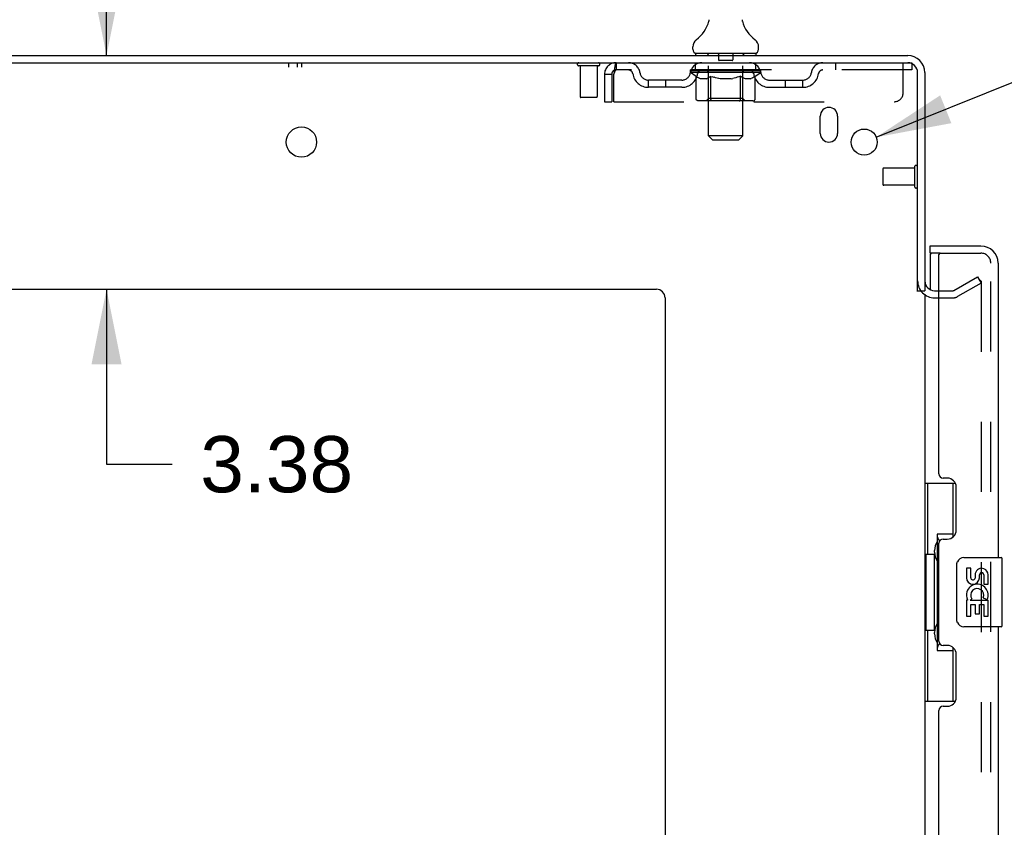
# Model space of a CAD drawing. Header units: inches. Extents: x 0 to 184, y 0 to 119.
# Tile 5 of 115: x 14 to 28, y 68 to 79. Entities that reach past the tile are written whole.
import ezdxf

# ---------------------------------------------------------------- set-up
doc = ezdxf.new("R2010")
doc.units = ezdxf.units.IN
doc.header["$LTSCALE"] = 10.121375
doc.header["$MEASUREMENT"] = 0
doc.linetypes.add('HIDDEN', pattern=[0.2, 0.1, -0.1])
doc.layers.get('0').update_dxf_attribs({"linetype": 'CONTINUOUS'})
for name, color, linetype in [('DEFAULT_2', 8, 'HIDDEN'), ('DIMENSIONS', 7, 'CONTINUOUS'), ('DOOR_ASSEMBLY', 7, 'CONTINUOUS'), ('WITNESSMARKS', 7, 'CONTINUOUS')]:
    doc.layers.add(name, color=color, linetype=linetype)
doc.styles.get("Standard").update_dxf_attribs({"font": 'arial.ttf'})
doc.styles.add('TEXTSTYLE_1', font='gdt', dxfattribs={"width": 0.8})
doc.dimstyles.new('DIMSTYLE_1', dxfattribs={"dimtxt": 0.811875, "dimasz": 1.0825, "dimexe": 0.09, "dimexo": 0.07, "dimgap": 0.0375, "dimtad": 0, "dimtih": 1, "dimtoh": 1, "dimzin": 4, "dimdsep": 46, "dimtxsty": 'Standard', "dimblk": '_FILLED', "dimblk1": '_FILLED', "dimblk2": '_FILLED', "dimcen": 0.09, "dimadec": 3, "dimazin": 1, "dimtfac": 1, "dimtdec": 3, "dimtofl": 0, "dimtmove": 0, "dimatfit": 3, "dimldrblk": '_FILLED', "dimfxl": 0, "dimtolj": 1, "dimtzin": 4, "dimarcsym": 0})
doc.dimstyles.new('DIMSTYLE_2', dxfattribs={"dimtxt": 0.811875, "dimasz": 1.0825, "dimexe": 0.09, "dimexo": 0.07, "dimgap": 0.09, "dimtad": 0, "dimtih": 1, "dimtoh": 1, "dimzin": 4, "dimdsep": 46, "dimtxsty": 'Standard', "dimblk": '_FILLED', "dimblk1": '_FILLED', "dimblk2": '_FILLED', "dimcen": 0.09, "dimadec": 3, "dimazin": 1, "dimtfac": 1, "dimtdec": 3, "dimtofl": 0, "dimtmove": 0, "dimatfit": 1, "dimldrblk": '_FILLED', "dimfxl": 0, "dimtolj": 1, "dimtzin": 4, "dimarcsym": 0})

# ---------------------------------------------------------------- blocks, each defined once
blk = doc.blocks.new('_FILLED')
at = {"color": 0, "linetype": 'ByBlock'}
blk.add_solid([(0, 0), (-1, 0.2), (-1, -0.2)], dxfattribs=at)
blk = doc.blocks.new('*D15')
at = {"layer": 'DIMENSIONS', "color": 2, "linetype": 'Continuous'}
for p, q in [((15.47, 78.799), (15.47, 80.964)), ((15.47, 75.424), (15.47, 72.897)), ((15.47, 72.897), (16.417, 72.897))]:
    blk.add_line(p, q, dxfattribs=at)
at = {"layer": 'DIMENSIONS', "color": 2, "linetype": 'Continuous', "xscale": 1.0825, "yscale": 1.0825, "zscale": 1.0825}
for p, rotation in [((15.47, 78.799), 270), ((15.47, 75.424), 90)]:
    blk.add_blockref('_FILLED', p, dxfattribs=dict(at, rotation=rotation))
at = {"layer": 'DIMENSIONS', "color": 2, "linetype": 'Continuous', "insert": (16.823, 73.303), "char_height": 0.8119, "width": 2.20625, "attachment_point": 1, "line_spacing_factor": 0.9}
blk.add_mtext('3.38', dxfattribs=at)
blk = doc.blocks.new('*D25')
at = {"layer": 'DIMENSIONS', "color": 2, "linetype": 'Continuous'}
for p, q in [((26.582, 77.619), (28.715, 78.477)), ((28.715, 78.477), (29.663, 78.477))]:
    blk.add_line(p, q, dxfattribs=at)
at = {"layer": 'DIMENSIONS', "color": 2, "linetype": 'Continuous', "xscale": 1.0825, "yscale": 1.0825, "zscale": 1.0825, "rotation": 201.9136037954}
blk.add_blockref('_FILLED', (26.582, 77.619), dxfattribs=at)
at = {"layer": 'DIMENSIONS', "color": 2, "linetype": 'Continuous', "insert": (30.069, 78.883), "char_height": 0.81188, "width": 2.65796, "attachment_point": 1, "line_spacing_factor": 0.9, "style": 'TEXTSTYLE_1'}
blk.add_mtext('{\\fgdt;n}\\fArial;.38', dxfattribs=at)

msp = doc.modelspace()

# ---------------------------------------------------------------- linework, layer by layer
at = {"color": 7, "linetype": 'Continuous'}
for p, q in [((24.162, 79.277), (24.161, 79.276)), ((24.166, 79.294), (24.165, 79.293)), ((24.165, 79.293), (24.165, 79.292)), ((24.165, 79.292), (24.165, 79.291)), ((24.167, 79.302), (24.166, 79.301)), ((24.166, 79.301), (24.166, 79.3)), ((24.166, 79.3), (24.166, 79.299)), ((24.166, 79.299), (24.166, 79.298)), ((24.166, 79.298), (24.166, 79.297)), ((24.166, 79.297), (24.166, 79.296)), ((24.166, 79.296), (24.166, 79.295)), ((24.166, 79.295), (24.166, 79.294)), ((24.65, 79.315), (24.65, 79.316)), ((24.652, 79.292), (24.652, 79.293)), ((24.652, 79.291), (24.652, 79.292)), ((24.652, 79.29), (24.652, 79.291)), ((24.652, 79.29), (24.652, 79.29)), ((24.656, 79.277), (24.655, 79.277)), ((24.656, 79.276), (24.656, 79.277)), ((23.934, 78.889), (23.934, 78.926)), ((24.884, 78.889), (24.884, 78.926)), ((23.971, 78.829), (23.971, 78.799)), ((24.846, 78.829), (23.971, 78.829)), ((24.846, 78.829), (24.846, 78.799)), ((27.18, 75.403), (27.284, 75.403))]:
    msp.add_line(p, q, dxfattribs=at)
at = {"color": 3, "linetype": 'Continuous'}
for p, q in [((9.336, 78.799), (27.037, 78.799)), ((9.373, 78.695), (27.037, 78.695)), ((27.18, 75.391), (27.18, 78.552)), ((27.284, 78.552), (27.284, 75.403)), ((25.774, 77.674), (25.774, 77.924)), ((26.024, 77.924), (26.024, 77.674)), ((11.534, 75.424), (23.409, 75.424)), ((27.284, 75.351), (27.284, 14.247)), ((27.426, 75.403), (27.488, 75.403)), ((23.534, 75.299), (23.534, 12.924))]:
    msp.add_line(p, q, dxfattribs=at)
at = {"color": 7, "linetype": 'Continuous'}
for points in [[(24.165, 79.291), (24.165, 79.29), (24.165, 79.29)], [(24.167, 79.316), (24.167, 79.316), (24.167, 79.315), (24.167, 79.314), (24.167, 79.313), (24.167, 79.313), (24.167, 79.312), (24.167, 79.312), (24.167, 79.311)], [(24.167, 79.311), (24.167, 79.31), (24.167, 79.31), (24.167, 79.309), (24.167, 79.308), (24.167, 79.308), (24.167, 79.307), (24.167, 79.307), (24.167, 79.306), (24.167, 79.305), (24.167, 79.305), (24.167, 79.304), (24.167, 79.304), (24.167, 79.303), (24.167, 79.303), (24.167, 79.302)], [(24.652, 79.293), (24.652, 79.294), (24.652, 79.294), (24.651, 79.295), (24.651, 79.295), (24.651, 79.296), (24.651, 79.296), (24.651, 79.297), (24.651, 79.297), (24.651, 79.298), (24.651, 79.299), (24.651, 79.299), (24.651, 79.3), (24.651, 79.3), (24.651, 79.301), (24.651, 79.302), (24.651, 79.302), (24.65, 79.303), (24.65, 79.304), (24.65, 79.304), (24.65, 79.305), (24.65, 79.305), (24.65, 79.306), (24.65, 79.307), (24.65, 79.307), (24.65, 79.308), (24.65, 79.309), (24.65, 79.309), (24.65, 79.31), (24.65, 79.311), (24.65, 79.312), (24.65, 79.312), (24.65, 79.313), (24.65, 79.314), (24.65, 79.315), (24.65, 79.315)]]:
    msp.add_lwpolyline(points, dxfattribs=at)
at = {"color": 3, "linetype": 'Continuous'}
for centre, radius in [((18.284, 77.549), 0.219), ((26.409, 77.549), 0.188)]:
    msp.add_circle(centre, radius, dxfattribs=at)
at = {"color": 7, "linetype": 'Continuous'}
for centre, radius, start, end in [((23.685, 79.427), 0.5, 306.7414, 344.6791), ((25.132, 79.427), 0.5, 195.3209, 233.2586), ((24.059, 78.926), 0.125, 126.7414, 180), ((24.759, 78.926), 0.125, 0, 53.2586), ((23.994, 78.889), 0.06, 180, 270), ((24.824, 78.889), 0.06, 270, 360)]:
    msp.add_arc(centre, radius, start, end, dxfattribs=at)
at = {"color": 3, "linetype": 'Continuous'}
for centre, radius, start, end in [((27.037, 78.552), 0.246, 0, 90), ((27.037, 78.552), 0.142, 0, 90), ((25.899, 77.924), 0.125, 0, 180), ((25.899, 77.674), 0.125, 180, 360), ((27.426, 75.545), 0.142, 180, 270), ((23.409, 75.299), 0.125, 0, 90)]:
    msp.add_arc(centre, radius, start, end, dxfattribs=at)
at = {"layer": 'DEFAULT_2', "color": 8, "linetype": 'HIDDEN'}
for p, q in [((24.161, 79.276), (24.161, 79.276)), ((24.161, 79.276), (24.161, 79.276)), ((24.161, 79.276), (24.161, 79.276)), ((24.165, 79.293), (24.165, 79.293)), ((24.166, 79.302), (24.166, 79.301)), ((24.166, 79.3), (24.166, 79.3)), ((24.166, 79.299), (24.166, 79.299)), ((24.166, 79.298), (24.166, 79.298)), ((24.166, 79.297), (24.166, 79.297)), ((24.166, 79.296), (24.166, 79.296)), ((24.166, 79.295), (24.166, 79.295)), ((24.166, 79.294), (24.166, 79.294)), ((24.167, 79.316), (24.167, 79.315)), ((24.167, 79.31), (24.167, 79.31)), ((24.167, 79.31), (24.167, 79.31)), ((24.167, 79.309), (24.167, 79.309)), ((24.167, 79.308), (24.167, 79.308)), ((24.167, 79.308), (24.167, 79.308)), ((24.167, 79.307), (24.167, 79.307)), ((24.167, 79.307), (24.167, 79.307)), ((24.167, 79.306), (24.167, 79.306)), ((24.167, 79.302), (24.167, 79.302)), ((24.65, 79.316), (24.65, 79.316)), ((24.65, 79.315), (24.65, 79.315)), ((24.65, 79.312), (24.65, 79.312)), ((24.65, 79.31), (24.65, 79.31)), ((24.65, 79.309), (24.65, 79.309)), ((24.65, 79.307), (24.65, 79.308)), ((24.651, 79.3), (24.651, 79.3)), ((24.652, 79.293), (24.652, 79.294)), ((24.652, 79.292), (24.652, 79.293)), ((24.652, 79.29), (24.652, 79.291)), ((24.151, 78.829), (24.151, 78.799)), ((24.16, 77.639), (24.16, 78.799)), ((24.304, 78.819), (24.304, 78.739)), ((24.514, 78.819), (24.514, 78.739)), ((24.658, 77.639), (24.658, 78.799)), ((24.666, 78.829), (24.666, 78.799)), ((22.572, 78.652), (22.288, 78.652)), ((22.306, 78.652), (22.306, 78.205)), ((22.554, 78.652), (22.554, 78.205)), ((22.826, 78.695), (22.826, 78.591)), ((23.971, 78.591), (23.971, 78.695)), ((24.504, 78.729), (24.314, 78.729)), ((24.846, 78.591), (24.846, 78.695)), ((25.996, 78.695), (25.996, 78.591)), ((26.971, 78.257), (26.971, 78.695)), ((27.037, 78.695), (27.096, 78.695)), ((27.096, 78.695), (27.096, 78.591)), ((22.659, 78.528), (22.659, 78.132)), ((22.659, 78.528), (22.763, 78.528)), ((22.763, 78.528), (22.763, 78.132)), ((22.793, 78.132), (22.793, 78.528)), ((27.096, 78.591), (22.826, 78.591)), ((23.902, 78.553), (23.902, 78.591)), ((23.982, 78.498), (23.902, 78.553)), ((24.915, 78.553), (23.902, 78.553)), ((23.91, 78.585), (23.91, 78.591)), ((23.917, 78.583), (23.917, 78.585)), ((23.917, 78.583), (24.9, 78.583)), ((23.924, 78.583), (23.924, 78.585)), ((23.925, 78.583), (23.925, 78.585)), ((23.933, 78.585), (23.933, 78.591)), ((23.946, 78.583), (23.946, 78.585)), ((23.947, 78.583), (23.947, 78.585)), ((23.97, 78.585), (23.97, 78.591)), ((23.982, 78.583), (23.982, 78.585)), ((23.982, 78.174), (23.982, 78.498)), ((23.982, 78.498), (23.993, 78.49)), ((23.984, 78.583), (23.984, 78.585)), ((24.147, 78.585), (23.986, 78.585)), ((24.004, 78.483), (23.993, 78.49)), ((24.015, 78.477), (24.004, 78.483)), ((24.026, 78.472), (24.015, 78.477)), ((24.021, 78.585), (24.021, 78.591)), ((24.022, 78.583), (24.022, 78.585)), ((24.022, 78.583), (24.022, 78.585)), ((24.025, 78.583), (24.025, 78.585)), ((24.036, 78.468), (24.025, 78.472)), ((24.031, 78.583), (24.031, 78.585)), ((24.031, 78.583), (24.031, 78.585)), ((24.033, 78.583), (24.033, 78.585)), ((24.036, 78.583), (24.036, 78.586)), ((24.039, 78.583), (24.039, 78.585)), ((24.051, 78.583), (24.051, 78.585)), ((24.065, 78.583), (24.065, 78.585)), ((24.066, 78.583), (24.066, 78.587)), ((24.082, 78.583), (24.082, 78.585)), ((24.082, 78.583), (24.082, 78.585)), ((24.083, 78.585), (24.083, 78.591)), ((24.091, 78.583), (24.091, 78.585)), ((24.094, 78.583), (24.094, 78.585)), ((24.102, 78.583), (24.102, 78.585)), ((24.111, 78.583), (24.111, 78.588)), ((24.123, 78.583), (24.123, 78.585)), ((24.125, 78.583), (24.125, 78.585)), ((24.152, 78.472), (24.141, 78.468)), ((24.147, 78.583), (24.147, 78.585)), ((24.201, 78.585), (24.151, 78.585)), ((24.162, 78.478), (24.151, 78.472)), ((24.155, 78.585), (24.155, 78.591)), ((24.159, 78.176), (24.159, 78.551)), ((24.161, 78.583), (24.161, 78.585)), ((24.173, 78.484), (24.162, 78.478)), ((24.165, 78.583), (24.165, 78.585)), ((24.169, 78.583), (24.169, 78.589)), ((24.173, 78.583), (24.173, 78.585)), ((24.184, 78.49), (24.173, 78.484)), ((24.181, 78.583), (24.181, 78.585)), ((24.196, 78.498), (24.184, 78.49)), ((24.196, 78.174), (24.196, 78.498)), ((24.196, 78.498), (24.219, 78.49)), ((24.201, 78.583), (24.201, 78.585)), ((24.261, 78.585), (24.213, 78.585)), ((24.241, 78.483), (24.218, 78.49)), ((24.23, 78.583), (24.23, 78.585)), ((24.235, 78.585), (24.235, 78.591)), ((24.238, 78.583), (24.238, 78.585)), ((24.24, 78.583), (24.24, 78.59)), ((24.264, 78.477), (24.241, 78.484)), ((24.242, 78.583), (24.242, 78.585)), ((24.248, 78.583), (24.248, 78.585)), ((24.261, 78.583), (24.261, 78.585)), ((24.286, 78.472), (24.263, 78.477)), ((24.325, 78.585), (24.281, 78.585)), ((24.308, 78.468), (24.285, 78.472)), ((24.292, 78.583), (24.292, 78.585)), ((24.317, 78.585), (24.409, 78.591)), ((24.321, 78.585), (24.321, 78.591)), ((24.321, 78.591), (24.321, 78.591)), ((24.321, 78.585), (24.321, 78.59)), ((24.321, 78.583), (24.321, 78.585)), ((24.324, 78.583), (24.324, 78.585)), ((24.325, 78.583), (24.325, 78.585)), ((24.325, 78.583), (24.325, 78.585)), ((24.392, 78.585), (24.353, 78.585)), ((24.358, 78.583), (24.358, 78.585)), ((24.392, 78.583), (24.392, 78.585)), ((24.407, 78.585), (24.406, 78.585)), ((24.406, 78.583), (24.406, 78.585)), ((24.407, 78.583), (24.407, 78.585)), ((24.409, 78.585), (24.409, 78.591)), ((24.409, 78.591), (24.5, 78.585)), ((24.411, 78.583), (24.411, 78.585)), ((24.411, 78.583), (24.411, 78.585)), ((24.411, 78.585), (24.411, 78.585)), ((24.425, 78.583), (24.425, 78.585)), ((24.425, 78.585), (24.464, 78.585)), ((24.459, 78.583), (24.459, 78.585)), ((24.492, 78.583), (24.492, 78.585)), ((24.492, 78.583), (24.492, 78.585)), ((24.492, 78.585), (24.536, 78.585)), ((24.493, 78.583), (24.493, 78.585)), ((24.496, 78.585), (24.496, 78.591)), ((24.496, 78.591), (24.496, 78.591)), ((24.496, 78.585), (24.496, 78.59)), ((24.496, 78.583), (24.496, 78.585)), ((24.532, 78.472), (24.51, 78.468)), ((24.525, 78.583), (24.525, 78.585)), ((24.555, 78.478), (24.532, 78.472)), ((24.577, 78.484), (24.554, 78.478)), ((24.556, 78.583), (24.556, 78.585)), ((24.556, 78.585), (24.604, 78.585)), ((24.569, 78.583), (24.569, 78.585)), ((24.575, 78.583), (24.575, 78.585)), ((24.577, 78.583), (24.577, 78.59)), ((24.6, 78.491), (24.577, 78.484)), ((24.579, 78.583), (24.579, 78.585)), ((24.582, 78.585), (24.582, 78.591)), ((24.587, 78.583), (24.587, 78.585)), ((24.623, 78.499), (24.6, 78.491)), ((24.616, 78.583), (24.616, 78.585)), ((24.616, 78.585), (24.666, 78.585)), ((24.623, 78.174), (24.623, 78.499)), ((24.623, 78.499), (24.635, 78.491)), ((24.647, 78.484), (24.635, 78.491)), ((24.636, 78.583), (24.636, 78.585)), ((24.644, 78.583), (24.644, 78.585)), ((24.659, 78.477), (24.647, 78.484)), ((24.648, 78.583), (24.648, 78.589)), ((24.652, 78.583), (24.652, 78.585)), ((24.656, 78.583), (24.656, 78.585)), ((24.67, 78.472), (24.658, 78.478)), ((24.659, 78.176), (24.659, 78.551)), ((24.662, 78.585), (24.662, 78.591)), ((24.67, 78.583), (24.67, 78.585)), ((24.67, 78.585), (24.915, 78.585)), ((24.681, 78.468), (24.67, 78.472)), ((24.692, 78.583), (24.692, 78.585)), ((24.694, 78.583), (24.694, 78.585)), ((24.706, 78.583), (24.706, 78.588)), ((24.715, 78.583), (24.715, 78.585)), ((24.723, 78.583), (24.723, 78.585)), ((24.726, 78.583), (24.726, 78.585)), ((24.734, 78.585), (24.734, 78.591)), ((24.735, 78.583), (24.735, 78.585)), ((24.735, 78.583), (24.735, 78.585)), ((24.751, 78.583), (24.751, 78.587)), ((24.752, 78.583), (24.752, 78.585)), ((24.766, 78.583), (24.766, 78.585)), ((24.778, 78.583), (24.778, 78.585)), ((24.791, 78.472), (24.779, 78.468)), ((24.781, 78.583), (24.781, 78.586)), ((24.784, 78.583), (24.784, 78.585)), ((24.786, 78.583), (24.786, 78.585)), ((24.787, 78.583), (24.787, 78.585)), ((24.802, 78.478), (24.79, 78.472)), ((24.792, 78.583), (24.792, 78.585)), ((24.795, 78.583), (24.795, 78.585)), ((24.795, 78.583), (24.795, 78.585)), ((24.796, 78.585), (24.796, 78.591)), ((24.814, 78.484), (24.802, 78.478)), ((24.825, 78.491), (24.814, 78.484)), ((24.818, 78.588), (24.914, 78.589)), ((24.818, 78.585), (24.818, 78.588)), ((24.837, 78.499), (24.825, 78.491)), ((24.833, 78.583), (24.833, 78.585)), ((24.835, 78.583), (24.835, 78.585)), ((24.837, 78.499), (24.915, 78.553)), ((24.837, 78.174), (24.837, 78.499)), ((24.847, 78.585), (24.847, 78.591)), ((24.87, 78.583), (24.87, 78.585)), ((24.871, 78.583), (24.871, 78.585)), ((24.884, 78.585), (24.884, 78.591)), ((24.892, 78.583), (24.892, 78.585)), ((24.893, 78.583), (24.893, 78.585)), ((24.9, 78.583), (24.9, 78.585)), ((24.907, 78.585), (24.907, 78.591)), ((24.914, 78.585), (24.914, 78.589)), ((24.915, 78.553), (24.915, 78.585)), ((23.294, 78.34), (23.294, 78.444)), ((23.777, 78.444), (23.294, 78.444)), ((23.777, 78.34), (23.294, 78.34)), ((23.544, 78.34), (23.544, 78.444)), ((24.047, 78.464), (24.036, 78.468)), ((24.13, 78.464), (24.047, 78.464)), ((24.13, 78.464), (24.141, 78.468)), ((24.329, 78.464), (24.307, 78.468)), ((24.488, 78.464), (24.329, 78.464)), ((24.488, 78.464), (24.51, 78.468)), ((24.693, 78.464), (24.681, 78.468)), ((24.768, 78.464), (24.693, 78.464)), ((24.768, 78.464), (24.779, 78.468)), ((25.04, 78.444), (25.523, 78.444)), ((25.04, 78.34), (25.523, 78.34)), ((25.273, 78.34), (25.273, 78.444)), ((25.523, 78.34), (25.523, 78.444)), ((22.544, 78.195), (22.316, 78.195)), ((22.659, 78.132), (22.763, 78.132)), ((22.793, 78.132), (26.846, 78.132)), ((24.803, 78.144), (24.016, 78.144)), ((24.159, 78.176), (24.127, 78.144)), ((24.659, 78.176), (24.159, 78.176)), ((24.205, 78.148), (24.203, 78.15)), ((24.209, 78.145), (24.207, 78.146)), ((24.211, 78.145), (24.209, 78.145)), ((24.213, 78.144), (24.211, 78.145)), ((24.659, 78.176), (24.69, 78.144)), ((24.22, 77.579), (24.16, 77.639)), ((24.658, 77.639), (24.16, 77.639)), ((24.598, 77.579), (24.658, 77.639)), ((24.22, 77.579), (24.598, 77.579)), ((26.68, 77.163), (26.68, 76.935)), ((27.137, 77.173), (26.69, 77.173)), ((27.137, 77.191), (27.137, 76.907)), ((27.137, 76.925), (26.69, 76.925)), ((27.704, 75.407), (28.044, 75.603)), ((28.096, 75.513), (27.756, 75.317)), ((28.044, 75.603), (28.096, 75.513)), ((28.096, 75.533), (28.096, 14.064)), ((27.488, 75.403), (27.688, 75.403)), ((27.426, 75.299), (27.688, 75.299))]:
    msp.add_line(p, q, dxfattribs=at)
for points in [[(24.167, 79.312), (24.167, 79.312), (24.167, 79.311)], [(24.652, 79.291), (24.652, 79.291), (24.652, 79.292)], [(22.826, 78.695), (22.823, 78.694), (22.821, 78.69), (22.818, 78.685), (22.816, 78.678), (22.814, 78.669), (22.811, 78.658), (22.809, 78.646), (22.807, 78.632), (22.804, 78.616), (22.802, 78.6), (22.8, 78.583), (22.797, 78.565), (22.795, 78.546), (22.793, 78.528)], [(22.826, 78.591), (22.823, 78.59), (22.821, 78.589), (22.818, 78.587), (22.816, 78.584), (22.814, 78.581), (22.811, 78.577), (22.809, 78.572), (22.807, 78.567), (22.804, 78.561), (22.802, 78.555), (22.8, 78.548), (22.797, 78.542), (22.795, 78.535), (22.793, 78.528)], [(24.016, 78.144), (24.012, 78.145), (24.008, 78.145), (24.004, 78.146), (24, 78.148), (23.996, 78.15), (23.993, 78.152), (23.99, 78.155), (23.987, 78.158), (23.985, 78.162), (23.983, 78.166), (23.982, 78.17), (23.982, 78.174)], [(24.197, 78.162), (24.196, 78.166), (24.196, 78.17), (24.196, 78.174)], [(24.207, 78.146), (24.205, 78.148), (24.203, 78.15), (24.201, 78.152), (24.2, 78.155), (24.198, 78.158), (24.197, 78.162), (24.196, 78.166), (24.196, 78.17), (24.196, 78.174)], [(24.201, 78.152), (24.2, 78.155), (24.198, 78.158)], [(24.606, 78.144), (24.608, 78.145), (24.61, 78.145), (24.612, 78.146), (24.614, 78.148), (24.616, 78.15), (24.618, 78.152), (24.619, 78.155), (24.621, 78.158), (24.622, 78.162), (24.623, 78.166), (24.623, 78.17), (24.623, 78.174)], [(24.803, 78.144), (24.807, 78.145), (24.811, 78.145), (24.815, 78.146), (24.819, 78.148), (24.823, 78.15), (24.826, 78.152), (24.829, 78.155), (24.832, 78.158), (24.834, 78.162), (24.836, 78.166), (24.837, 78.17), (24.837, 78.174)], [(28.079, 75.553), (28.079, 75.553), (28.077, 75.553), (28.075, 75.552), (28.073, 75.552), (28.071, 75.551)], [(28.082, 75.553), (28.08, 75.553), (28.079, 75.553)], [(28.082, 75.553), (28.084, 75.552), (28.086, 75.551), (28.088, 75.55), (28.089, 75.549), (28.091, 75.547), (28.092, 75.546), (28.093, 75.544), (28.094, 75.542), (28.095, 75.54), (28.096, 75.538), (28.096, 75.535), (28.096, 75.533)]]:
    msp.add_lwpolyline(points, dxfattribs=at)
for centre, radius, start, end in [((24.13, 78.799), 0.03, 0, 90), ((24.294, 78.819), 0.01, 0, 90), ((24.524, 78.819), 0.01, 90, 180), ((24.688, 78.799), 0.03, 90, 180), ((22.288, 78.673), 0.0215, 90, 270), ((22.572, 78.673), 0.0215, 270, 90), ((22.826, 78.528), 0.167, 90, 180), ((23.005, 78.528), 0.167, 8.0716, 90), ((24.066, 78.528), 0.167, 90, 171.9284), ((24.314, 78.739), 0.01, 180, 270), ((24.504, 78.739), 0.01, 270, 360), ((24.751, 78.528), 0.167, 8.0716, 90), ((25.812, 78.528), 0.167, 90, 171.9284), ((22.826, 78.528), 0.063, 90, 180), ((23.005, 78.528), 0.0625, 7.9863, 90), ((23.294, 78.569), 0.229, 187.9863, 270), ((23.294, 78.569), 0.125, 188.0716, 270), ((23.777, 78.569), 0.125, 270, 351.9284), ((23.777, 78.569), 0.229, 270, 352.0137), ((24.066, 78.528), 0.0625, 90, 172.0137), ((24.127, 78.551), 0.0318, 0, 90), ((24.69, 78.551), 0.0318, 90, 180), ((24.751, 78.528), 0.0625, 7.9863, 90), ((25.04, 78.569), 0.229, 187.9863, 270), ((25.04, 78.569), 0.125, 188.0716, 270), ((25.523, 78.569), 0.125, 270, 351.9284), ((25.523, 78.569), 0.229, 270, 352.0137), ((25.812, 78.528), 0.0625, 90, 172.0137), ((22.316, 78.205), 0.01, 180, 270), ((22.544, 78.205), 0.01, 270, 360), ((26.846, 78.257), 0.125, 270, 360), ((27.158, 77.191), 0.0215, 0, 180), ((26.69, 77.163), 0.01, 90, 180), ((26.69, 76.935), 0.01, 180, 270), ((27.158, 76.907), 0.0215, 180, 360), ((27.426, 75.545), 0.246, 180, 270), ((27.688, 75.436), 0.033, 270, 300), ((27.688, 75.436), 0.137, 270, 300)]:
    msp.add_arc(centre, radius, start, end, dxfattribs=at)
for centre, major_axis, ratio, start_param, end_param in [((24.409, 78.591), (0.506, 0.005), 0.05963, 2.96643, 3.140963), ((23.886, 78.581), (0.158, 0), 0.060556, 0.430652, 1.470503), ((24.409, 78.591), (0.506, 0), 0.060556, -3.141593, -2.96706), ((23.886, 78.576), (0.158, 0.002), 0.05963, 1.376596, 1.469874), ((24.409, 78.591), (0.506, 0.011), 0.05688, 2.791345, 2.965878), ((23.867, 78.581), (0.158, 0.002), 0.05963, 0.25549, 1.295341), ((23.922, 78.581), (0.158, -0.002), 0.05963, 0.605815, 1.645666), ((24.409, 78.591), (0.506, -0.005), 0.05963, -2.96643, -2.791898), ((23.922, 78.576), (0.158, 0), 0.060556, 1.551758, 1.645036), ((23.867, 78.576), (0.158, 0.003), 0.05688, 1.20151, 1.294789), ((23.923, 78.578), (0.131, 0.001), 0.05963, 1.065228, 1.614276), ((23.907, 78.578), (0.131, 0.003), 0.05688, 0.890143, 1.43919), ((23.953, 78.578), (0.131, 0), 0.060556, 1.240391, 1.789438), ((24.409, 78.591), (0.506, 0.015), 0.052395, 2.616403, 2.790936), ((23.864, 78.581), (0.158, 0.003), 0.05688, 0.080405, 1.120256), ((23.972, 78.581), (0.158, -0.003), 0.05688, 0.7809, 1.820751), ((24.409, 78.591), (0.506, -0.011), 0.05688, -2.791345, -2.616812), ((23.972, 78.576), (0.158, -0.002), 0.05963, 1.72692, 1.820198), ((23.864, 78.576), (0.158, 0.005), 0.052395, 1.026568, 1.119847), ((23.906, 78.578), (0.131, 0.004), 0.052395, 0.715201, 1.264248), ((23.998, 78.578), (0.131, -0.001), 0.05963, 1.415553, 1.9646), ((24.409, 78.591), (0.506, 0.02), 0.046319, 2.441654, 2.616187), ((24.035, 78.581), (0.158, -0.005), 0.052395, 0.955842, 1.995693), ((24.409, 78.591), (0.506, -0.015), 0.052395, -2.616403, -2.44187), ((23.878, 78.581), (0.158, 0.005), 0.052395, -0.094537, 0.945314), ((24.035, 78.576), (0.158, -0.003), 0.05688, 1.902006, 1.995284), ((23.878, 78.576), (0.158, 0.006), 0.046319, 0.851819, 0.945098), ((23.921, 78.578), (0.131, 0.005), 0.046319, 0.540452, 1.089499), ((24.055, 78.578), (0.131, -0.003), 0.05688, 1.590638, 2.139686), ((24.409, 78.591), (0.506, 0.024), 0.038841, 2.267123, 2.441656), ((24.11, 78.581), (0.158, -0.006), 0.046319, 1.130591, 2.170442), ((23.907, 78.581), (0.158, 0.006), 0.046319, -0.269286, 0.770565), ((24.409, 78.591), (0.506, -0.02), 0.046319, -2.441654, -2.267121), ((24.11, 78.576), (0.158, -0.005), 0.052395, 2.076947, 2.170226), ((23.907, 78.576), (0.158, 0.007), 0.038841, 0.677289, 0.770567), ((23.951, 78.578), (0.131, 0.006), 0.038841, 0.365921, 0.914969), ((24.122, 78.578), (0.131, -0.004), 0.052395, 1.76558, 2.314627), ((24.409, 78.591), (0.506, 0.027), 0.030195, 2.09281, 2.267343), ((24.194, 78.581), (0.158, -0.007), 0.038841, 1.305122, 2.344973), ((23.952, 78.581), (0.158, 0.007), 0.038841, -0.443817, 0.596034), ((24.409, 78.591), (0.506, -0.024), 0.038841, -2.267123, -2.092591), ((24.194, 78.576), (0.158, -0.006), 0.046319, 2.251696, 2.344975), ((23.952, 78.576), (0.158, 0.008), 0.030195, 0.502975, 0.596254), ((23.994, 78.578), (0.131, 0.007), 0.030195, 0.191608, 0.740655), ((24.198, 78.578), (0.131, -0.005), 0.046319, 1.940329, 2.489376), ((24.011, 78.581), (0.158, 0.008), 0.030195, -0.61813, 0.421721), ((24.409, 78.591), (0.506, 0.029), 0.020645, 1.918687, 2.09322), ((24.284, 78.581), (0.158, -0.008), 0.030195, 1.479435, 2.519286), ((24.409, 78.591), (0.506, -0.027), 0.030195, -2.09281, -1.918277), ((24.284, 78.576), (0.158, -0.007), 0.038841, 2.426227, 2.519505), ((24.011, 78.576), (0.158, 0.009), 0.020645, 0.328852, 0.422131), ((24.05, 78.578), (0.131, 0.007), 0.020645, 0.017485, 0.566532), ((24.281, 78.578), (0.131, -0.006), 0.038841, 2.11486, 2.663907), ((24.082, 78.581), (0.158, 0.009), 0.020645, -0.792253, 0.247598), ((24.409, 78.591), (0.506, 0.03), 0.010478, 1.744704, 1.919237), ((24.378, 78.581), (0.158, -0.009), 0.020645, 1.653558, 2.693409), ((24.409, 78.591), (0.506, -0.029), 0.020645, -1.918687, -1.744154), ((24.378, 78.576), (0.158, -0.008), 0.030195, 2.60054, 2.693819), ((24.082, 78.576), (0.158, 0.009), 0.010478, 0.154869, 0.248148), ((24.117, 78.578), (0.131, 0.008), 0.010478, 6.126688, 6.675735), ((24.368, 78.578), (0.131, -0.007), 0.030195, 2.289173, 2.83822), ((24.163, 78.581), (0.158, 0.009), 0.010478, -0.966236, -0.000846), ((24.473, 78.581), (0.158, -0.009), 0.010478, 1.827541, 2.867392), ((24.409, 78.591), (0.506, -0.03), 0.010478, -1.744704, -1.570171), ((24.473, 78.576), (0.158, -0.009), 0.020645, 2.774664, 2.867942), ((24.456, 78.578), (0.131, -0.007), 0.020645, 2.463296, 3.012344), ((24.344, 78.581), (0.158, 0.009), 0.010478, 0.274201, 1.314052), ((24.275, 78.578), (0.131, 0.008), 0.010478, -0.000483, 0.504314), ((24.251, 78.576), (0.158, 0.009), 0.010478, 0.099668, 0.192946), ((24.409, 78.591), (0.506, 0.03), 0.010478, -1.571421, -1.396888), ((24.566, 78.576), (0.158, -0.009), 0.010478, 2.948646, 3.041925), ((24.542, 78.578), (0.131, -0.008), 0.010478, 2.637279, 3.142076), ((24.439, 78.581), (0.158, 0.009), 0.020645, 0.448184, 1.488034), ((24.362, 78.578), (0.131, 0.007), 0.020645, 0.129249, 0.678296), ((24.344, 78.576), (0.158, 0.009), 0.020645, 0.273651, 0.366929), ((24.654, 78.581), (0.158, -0.009), 0.010478, -3.140747, -2.175357), ((24.409, 78.591), (0.506, 0.029), 0.020645, -1.397439, -1.222906), ((24.409, 78.591), (0.506, -0.03), 0.010478, 1.222355, 1.396888), ((24.533, 78.581), (0.158, 0.008), 0.030195, 0.622307, 1.662158), ((24.449, 78.578), (0.131, 0.007), 0.030195, 0.303372, 0.852419), ((24.7, 78.578), (0.131, -0.008), 0.010478, 2.749043, 3.29809), ((24.735, 78.581), (0.158, -0.009), 0.020645, 2.893995, 3.933846), ((24.439, 78.576), (0.158, 0.008), 0.030195, 0.447774, 0.541052), ((24.735, 78.576), (0.158, -0.009), 0.010478, 2.893445, 2.986723), ((24.409, 78.591), (0.506, 0.027), 0.030195, -1.223315, -1.048783), ((24.409, 78.591), (0.506, -0.029), 0.020645, 1.048373, 1.222906), ((24.623, 78.581), (0.158, 0.007), 0.038841, 0.79662, 1.836471), ((24.536, 78.578), (0.131, 0.006), 0.038841, 0.477686, 1.026733), ((24.767, 78.578), (0.131, -0.007), 0.020645, 2.57506, 3.124108), ((24.707, 78.581), (0.158, 0.006), 0.046319, 0.971151, 2.011002), ((24.806, 78.581), (0.158, -0.008), 0.030195, 2.719872, 3.759723), ((24.533, 78.576), (0.158, 0.007), 0.038841, 0.622087, 0.715366), ((24.806, 78.576), (0.158, -0.009), 0.020645, 2.719462, 2.812741), ((24.409, 78.591), (0.506, 0.024), 0.038841, -1.049002, -0.874469), ((24.409, 78.591), (0.506, -0.027), 0.030195, 0.87425, 1.048783), ((24.619, 78.578), (0.131, 0.005), 0.046319, 0.652216, 1.201263), ((24.782, 78.581), (0.158, 0.005), 0.052395, 1.1459, 2.185751), ((24.823, 78.578), (0.131, -0.007), 0.030195, 2.400937, 2.949985), ((24.865, 78.581), (0.158, -0.007), 0.038841, 2.545558, 3.585409), ((24.695, 78.578), (0.131, 0.004), 0.052395, 0.826965, 1.376012), ((24.623, 78.576), (0.158, 0.006), 0.046319, 0.796618, 0.889896), ((24.865, 78.576), (0.158, -0.008), 0.030195, 2.545339, 2.638617), ((24.845, 78.581), (0.158, 0.003), 0.05688, 1.320842, 2.360692), ((24.409, 78.591), (0.506, 0.02), 0.046319, -0.874471, -0.699939), ((24.409, 78.591), (0.506, -0.024), 0.038841, 0.699936, 0.874469), ((24.91, 78.581), (0.158, -0.006), 0.046319, 2.371028, 3.410879), ((24.866, 78.578), (0.131, -0.006), 0.038841, 2.226624, 2.775671), ((24.895, 78.581), (0.158, 0.002), 0.05963, 1.495927, 2.535778), ((24.763, 78.578), (0.131, 0.003), 0.05688, 1.001907, 1.550954), ((24.939, 78.581), (0.158, -0.005), 0.052395, 2.196279, 3.23613), ((24.896, 78.578), (0.131, -0.005), 0.046319, 2.052093, 2.601141), ((24.707, 78.576), (0.158, 0.005), 0.052395, 0.971367, 1.064645), ((24.931, 78.581), (0.158, 0), 0.060556, 2.364024, 2.71094), ((24.91, 78.576), (0.158, -0.007), 0.038841, 2.371026, 2.464304), ((24.953, 78.581), (0.158, -0.003), 0.05688, 2.021337, 3.061188), ((24.409, 78.591), (0.506, 0.015), 0.052395, -0.699723, -0.52519), ((24.409, 78.591), (0.506, -0.02), 0.046319, 0.525406, 0.699939), ((24.95, 78.581), (0.158, -0.002), 0.05963, 1.846251, 2.886102), ((24.819, 78.578), (0.131, 0.001), 0.05963, 1.176993, 1.72604), ((24.911, 78.578), (0.131, -0.004), 0.052395, 1.877344, 2.426392), ((24.864, 78.578), (0.131, 0), 0.060556, 1.352155, 1.901202), ((24.91, 78.578), (0.131, -0.003), 0.05688, 1.702402, 2.25145), ((24.894, 78.578), (0.131, -0.001), 0.05963, 1.527317, 2.076364), ((24.782, 78.576), (0.158, 0.003), 0.05688, 1.146309, 1.239587), ((24.939, 78.576), (0.158, -0.006), 0.046319, 2.196495, 2.289773), ((24.409, 78.591), (0.506, 0.011), 0.05688, -0.524781, -0.350248), ((24.409, 78.591), (0.506, -0.015), 0.052395, 0.350657, 0.52519), ((24.931, 78.576), (0.158, -0.002), 0.05963, 1.764997, 1.971333), ((24.845, 78.576), (0.158, 0.002), 0.05963, 1.321394, 1.414673), ((24.953, 78.576), (0.158, -0.005), 0.052395, 2.021746, 2.115024), ((24.409, 78.591), (0.506, 0.005), 0.05963, -0.349695, -0.175162), ((24.409, 78.591), (0.506, -0.011), 0.05688, 0.175715, 0.350248), ((24.895, 78.576), (0.158, 0), 0.060556, 1.496556, 1.589835), ((24.95, 78.576), (0.158, -0.003), 0.05688, 1.846804, 1.940083), ((24.409, 78.591), (0.506, -0.005), 0.05963, 6.27665, 6.458348), ((24.409, 78.591), (0.506, 0), 0.060556, -0.174533, -0.058352)]:
    msp.add_ellipse(centre, major_axis=major_axis, ratio=ratio, start_param=start_param, end_param=end_param, dxfattribs=at)
at = {"layer": 'DOOR_ASSEMBLY', "color": 7, "linetype": 'Continuous'}
for p, q in [((27.363, 75.945), (27.363, 76.049)), ((27.363, 75.925), (27.363, 75.418)), ((27.284, 72.624), (27.724, 72.624)), ((27.323, 72.624), (27.323, 71.599)), ((27.688, 72.624), (27.688, 71.844)), ((27.461, 71.889), (27.461, 70.209)), ((27.688, 71.889), (27.461, 71.889)), ((27.424, 71.629), (27.424, 71.649)), ((27.301, 71.599), (27.301, 70.499)), ((27.301, 71.599), (27.424, 71.599)), ((27.424, 70.499), (27.424, 71.599)), ((27.847, 71.549), (28.387, 71.549)), ((28.402, 70.564), (28.402, 71.534)), ((27.747, 70.649), (27.747, 71.449)), ((27.884, 71.394), (27.884, 71.258)), ((27.947, 71.394), (27.884, 71.394)), ((27.947, 71.258), (27.947, 71.394)), ((28.012, 71.321), (28.012, 71.252)), ((28.073, 71.258), (28.073, 71.3)), ((28.136, 71.3), (28.136, 71.164)), ((28.199, 71.164), (28.199, 71.3)), ((28.136, 71.164), (28.199, 71.164)), ((27.937, 70.933), (27.964, 70.952)), ((28.128, 70.969), (28.186, 70.944)), ((27.884, 70.933), (27.884, 70.703)), ((27.902, 70.933), (27.884, 70.933)), ((27.937, 70.933), (28.199, 70.933)), ((27.947, 70.703), (27.947, 70.87)), ((27.947, 70.87), (28.012, 70.87)), ((28.012, 70.87), (28.012, 70.734)), ((28.073, 70.734), (28.073, 70.87)), ((28.073, 70.87), (28.136, 70.87)), ((28.136, 70.87), (28.136, 70.703)), ((28.199, 70.703), (28.199, 70.933)), ((27.884, 70.703), (27.947, 70.703)), ((28.012, 70.734), (28.073, 70.734)), ((28.136, 70.703), (28.199, 70.703)), ((28.387, 70.549), (27.847, 70.549)), ((27.301, 70.499), (27.424, 70.499)), ((27.323, 70.499), (27.323, 69.474)), ((27.424, 70.448), (27.424, 70.468)), ((27.688, 70.254), (27.688, 69.474)), ((27.461, 70.209), (27.688, 70.209)), ((27.284, 69.474), (27.724, 69.474))]:
    msp.add_line(p, q, dxfattribs=at)
at = {"layer": 'DOOR_ASSEMBLY', "color": 3, "linetype": 'Continuous'}
for p, q in [((27.363, 76.049), (28.095, 76.049)), ((27.488, 72.756), (27.488, 75.925)), ((28.342, 75.802), (28.342, 71.549)), ((27.608, 72.696), (27.548, 72.696)), ((27.738, 71.946), (27.738, 72.566)), ((27.548, 71.816), (27.608, 71.816)), ((27.488, 70.341), (27.488, 71.756)), ((28.342, 70.549), (28.342, 54.049)), ((27.608, 70.281), (27.548, 70.281)), ((27.738, 69.531), (27.738, 70.151)), ((27.548, 69.401), (27.608, 69.401)), ((27.488, 55.256), (27.488, 69.341))]:
    msp.add_line(p, q, dxfattribs=at)
at = {"layer": 'DOOR_ASSEMBLY', "color": 8, "linetype": 'HIDDEN'}
for p, q in [((27.508, 75.945), (27.363, 75.945)), ((27.508, 75.945), (28.095, 75.945)), ((28.238, 13.795), (28.238, 75.802))]:
    msp.add_line(p, q, dxfattribs=at)
at = {"layer": 'DOOR_ASSEMBLY', "color": 7, "linetype": 'Continuous'}
for points in [[(27.461, 71.865), (27.461, 71.862), (27.461, 71.858), (27.462, 71.854), (27.463, 71.849), (27.465, 71.845), (27.467, 71.84), (27.47, 71.834), (27.473, 71.828), (27.476, 71.822), (27.48, 71.815), (27.484, 71.807), (27.489, 71.8), (27.494, 71.791), (27.497, 71.788)], [(27.747, 71.449), (27.747, 71.455), (27.747, 71.461), (27.748, 71.467), (27.75, 71.473), (27.751, 71.479), (27.753, 71.485)], [(27.753, 70.612), (27.751, 70.618), (27.75, 70.624), (27.748, 70.63), (27.747, 70.636), (27.747, 70.642), (27.747, 70.649)], [(27.497, 70.31), (27.494, 70.306), (27.489, 70.298), (27.484, 70.29), (27.48, 70.282), (27.476, 70.276), (27.473, 70.269), (27.47, 70.263), (27.467, 70.258), (27.465, 70.252), (27.463, 70.248), (27.462, 70.243), (27.461, 70.239), (27.461, 70.236), (27.461, 70.232)]]:
    msp.add_lwpolyline(points, dxfattribs=at)
for centre, radius, start, end in [((27.383, 75.925), 0.02, 90, 180), ((27.847, 71.449), 0.1, 90, 158.7946), ((28.387, 71.534), 0.015, 0, 90), ((28.104, 71.3), 0.0943, 68.6999, 167.4338), ((28.104, 71.3), 0.0943, 0, 68.6704), ((27.979, 71.258), 0.0943, 180, 360), ((27.979, 71.258), 0.0314, 180, 261.2295), ((27.978, 71.263), 0.0362, 263.4285, 341.7628), ((28.104, 71.3), 0.0314, 0, 180.0485), ((28.041, 71.007), 0.157, 336.5966, 161.8791), ((28.041, 71.007), 0.0943, 336.5966, 215.1122), ((28.038, 71.006), 0.154, 161.4199, 206.1963), ((28.041, 71.007), 0.157, 205.737, 207.8532), ((27.847, 70.649), 0.1, 201.205, 270), ((28.387, 70.564), 0.015, 270, 360)]:
    msp.add_arc(centre, radius, start, end, dxfattribs=at)
at = {"layer": 'DOOR_ASSEMBLY', "color": 3, "linetype": 'Continuous'}
for centre, radius, start, end in [((27.508, 75.925), 0.02, 90, 180), ((28.095, 75.802), 0.246, 0, 90), ((27.548, 72.756), 0.06, 180, 270), ((27.608, 72.566), 0.13, 0, 90), ((27.608, 71.946), 0.13, 270, 360), ((27.548, 71.756), 0.06, 90, 180), ((27.548, 70.341), 0.06, 180, 270), ((27.608, 70.151), 0.13, 0, 90), ((27.608, 69.531), 0.13, 270, 360), ((27.548, 69.341), 0.06, 90, 180)]:
    msp.add_arc(centre, radius, start, end, dxfattribs=at)
at = {"layer": 'DOOR_ASSEMBLY', "color": 8, "linetype": 'HIDDEN'}
msp.add_arc((28.095, 75.802), 0.142, 0, 90, dxfattribs=at)
at = {"layer": 'DOOR_ASSEMBLY', "color": 7, "linetype": 'Continuous'}
for centre, start_param, end_param in [((27.528, 71.639), 0.699287, 1.51401), ((27.528, 71.639), -4.655602, -3.84088), ((27.528, 70.458), 0.699287, 1.51401), ((27.528, 70.458), -4.655602, -3.84088)]:
    msp.add_ellipse(centre, major_axis=(0, 0.18), ratio=0.579493, start_param=start_param, end_param=end_param, dxfattribs=at)
at = {"layer": 'WITNESSMARKS', "color": 40, "linetype": 'Continuous'}
for p, q in [((18.096, 78.695), (18.096, 78.632)), ((18.221, 78.695), (18.221, 78.632)), ((18.284, 78.695), (18.284, 78.632))]:
    msp.add_line(p, q, dxfattribs=at)

# ---------------------------------------------------------------- dimensions: what is measured, and where the dimension line sits
at = {"layer": 'DIMENSIONS', "color": 2, "linetype": 'Continuous'}
dim = msp.add_linear_dim(base=(15.469533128, 75.423610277), p1=(9.395538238, 78.798610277), p2=(11.533538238, 75.423610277), angle=270, dimstyle='DIMSTYLE_1', dxfattribs=at)
dim.commit()
dim.dimension.update_dxf_attribs({"geometry": '*D15', "text_midpoint": (17.923218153, 72.892745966), "dimtype": 160})
dim = msp.add_diameter_dim_2p(p1=(26.582, 77.619), p2=(26.235, 77.479), text='%%c<>', dimstyle='DIMSTYLE_2', override={"dimpost": '<>'}, dxfattribs=at)
dim.commit()
dim.dimension.update_dxf_attribs({"geometry": '*D25', "text_midpoint": (31.397, 78.477), "dimtype": 163})

doc.saveas('drawing.dxf')
